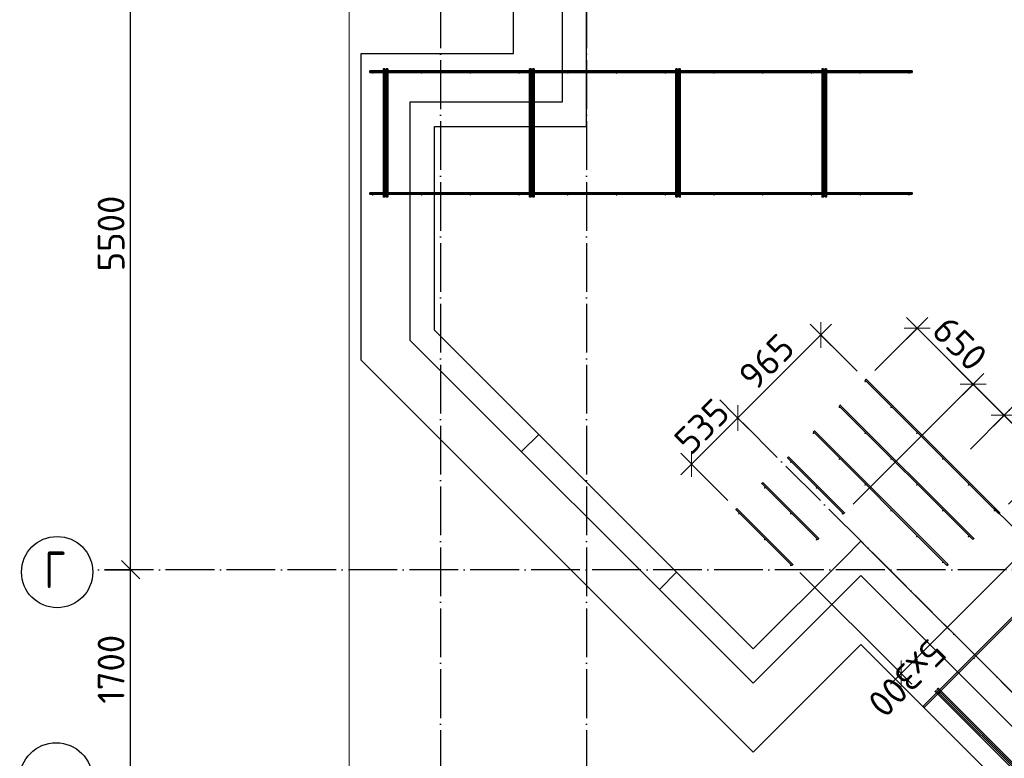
# Model space of a CAD drawing. Header units: millimetres. Extents: x -3483 to 105345, y -283423 to 72284.
# Tile 94 of 155: x 76547 to 84627, y 6851 to 12917. Entities that reach past the tile are written whole.
import ezdxf

# ---------------------------------------------------------------- set-up
doc = ezdxf.new("R2010")
doc.units = ezdxf.units.MM
doc.header["$PDMODE"] = 65
for name, pattern in [('______11', [500, 400, -50, 0, -50]), ('______2', [270, 200, -70]), ('______5', [1100, 800, -100, 100, -100])]:
    doc.linetypes.add(name, pattern=pattern)
for name, color, linetype, lineweight in [('Standard', 7, 'Continuous', 25), ('Арм.стержн. Доп. арматура', 180, 'Continuous', 35), ('Размерная линия_ общее', 7, 'Continuous', 13), ('Стена_ общее', 7, 'Continuous', 35), ('Фундамент_ общее', 7, 'Continuous', 35)]:
    doc.layers.add(name, color=color, linetype=linetype, lineweight=lineweight)
doc.layers.add('Арм.стержн. Фиксатор', color=7, linetype='Continuous', lineweight=35, true_color=0x501e0f)
doc.layers.add('Осевая линия_ общее', color=7, linetype='______5', lineweight=13, true_color=0xa0a0a0)
doc.styles.add('ISOCPEUR', font='ISOCPEUR')
doc.dimstyles.new('DIMSTYLE_4', dxfattribs={"dimtxt": 220, "dimasz": 250, "dimexe": 0, "dimexo": 0, "dimgap": 110, "dimtad": 2, "dimdec": 0, "dimrnd": 5, "dimzin": 12, "dimdsep": 46, "dimtxsty": 'ISOCPEUR', "dimblk1": 'ALL_ML_STRICH', "dimblk2": 'ALL_ML_STRICH', "dimsah": 1, "dimcen": 0, "dimclrd": 7, "dimclre": 256, "dimclrt": 7, "dimadec": 0, "dimazin": 0, "dimtfac": 1, "dimtdec": 0, "dimtix": 1, "dimtmove": 2, "dimatfit": 3, "dimfxl": 0, "dimtzin": 0, "dimlwd": 0, "dimlwe": -3, "dimarcsym": 0})
doc.dimstyles.new('DIMSTYLE_5', dxfattribs={"dimtxt": 220, "dimasz": 250, "dimexe": 0, "dimexo": 0, "dimgap": 110, "dimtad": 2, "dimdec": 0, "dimrnd": 5, "dimzin": 12, "dimdsep": 46, "dimtxsty": 'ISOCPEUR', "dimblk1": 'ALL_ML_STRICH', "dimblk2": 'ALL_ML_STRICH', "dimsah": 1, "dimcen": 0, "dimclrd": 7, "dimclre": 256, "dimclrt": 7, "dimadec": 0, "dimazin": 0, "dimtfac": 1, "dimtdec": 0, "dimtix": 1, "dimtmove": 2, "dimatfit": 3, "dimfxl": 0, "dimtvp": 1.2, "dimtzin": 0, "dimlwd": 0, "dimlwe": -3, "dimarcsym": 0})

# ---------------------------------------------------------------- blocks, each defined once
blk = doc.blocks.new('ALL_ML_STRICH')
at = {"color": 0, "linetype": 'ByBlock', "lineweight": -2}
for p, q in [((0, -0.5), (0, 0.5)), ((-1, 0), (0.5, 0)), ((-0.3, -0.3), (0.3, 0.3))]:
    blk.add_line(p, q, dxfattribs=at)
blk = doc.blocks.new('*D132')
at = {"layer": 'DEFPOINTS', "color": 7, "linetype": 'Continuous', "lineweight": 13, "transparency": 33554687}
for p in [(77142.2, 8400), (77142.2, 6700), (77457.3, 6700)]:
    blk.add_point(p, dxfattribs=at)
at = {"layer": 'Размерная линия_ общее', "color": 253, "linetype": 'Continuous', "lineweight": -2, "true_color": 0xa0a0a0, "transparency": 33554687}
for p, q in [((77242.2, 8400), (77457.3, 8400)), ((77242.2, 6700), (77457.3, 6700))]:
    blk.add_line(p, q, dxfattribs=at)
at = {"layer": 'Размерная линия_ общее', "color": 7, "linetype": 'Continuous', "lineweight": -2, "transparency": 33554687}
blk.add_line((77457.3, 6700), (77457.3, 8400), dxfattribs=at)
at = {"layer": 'Размерная линия_ общее', "color": 7, "linetype": 'Continuous', "lineweight": 13, "transparency": 33554687, "xscale": 250, "yscale": 250, "zscale": 250}
for p, rotation in [((77457.3, 8400), 90), ((77457.3, 6700), 270)]:
    blk.add_blockref('ALL_ML_STRICH', p, dxfattribs=dict(at, rotation=rotation))
at = {"layer": 'Размерная линия_ общее', "color": 7, "linetype": 'Continuous', "lineweight": 13, "transparency": 33554687, "insert": (77297.3, 7583), "char_height": 220, "width": 880, "attachment_point": 5, "rotation": 90, "style": 'ISOCPEUR'}
blk.add_mtext('\\A1;{1700}', dxfattribs=at)
blk = doc.blocks.new('*D133')
at = {"layer": 'DEFPOINTS', "color": 7, "linetype": 'Continuous', "lineweight": 13, "transparency": 33554687}
for p in [(77142.2, 13900), (77142.2, 8400), (77457.3, 8400)]:
    blk.add_point(p, dxfattribs=at)
at = {"layer": 'Размерная линия_ общее', "color": 253, "linetype": 'Continuous', "lineweight": -2, "true_color": 0xa0a0a0, "transparency": 33554687}
for p, q in [((77242.2, 13900), (77457.3, 13900)), ((77242.2, 8400), (77457.3, 8400))]:
    blk.add_line(p, q, dxfattribs=at)
at = {"layer": 'Размерная линия_ общее', "color": 7, "linetype": 'Continuous', "lineweight": -2, "transparency": 33554687}
blk.add_line((77457.3, 8400), (77457.3, 13900), dxfattribs=at)
at = {"layer": 'Размерная линия_ общее', "color": 7, "linetype": 'Continuous', "lineweight": 13, "transparency": 33554687, "xscale": 250, "yscale": 250, "zscale": 250}
for p, rotation in [((77457.3, 13900), 90), ((77457.3, 8400), 270)]:
    blk.add_blockref('ALL_ML_STRICH', p, dxfattribs=dict(at, rotation=rotation))
at = {"layer": 'Размерная линия_ общее', "color": 7, "linetype": 'Continuous', "lineweight": 13, "transparency": 33554687, "insert": (77297.3, 11161), "char_height": 220, "width": 880, "attachment_point": 5, "rotation": 90, "style": 'ISOCPEUR'}
blk.add_mtext('\\A1;{5500}', dxfattribs=at)
blk = doc.blocks.new('СЛОЖНЫЙ_ОБЪЕКТ_2')
at = {"layer": 'Стена_ общее', "color": 9, "linetype": 'Continuous', "lineweight": -3, "true_color": 0xc7c7c7, "transparency": 33554687}
for p, q in [((81000, 18400), (81000, 12240)), ((81200, 12240), (81200, 15100)), ((79750, 12240), (79750, 10285.5)), ((79950, 12240), (79750, 12240)), ((81000, 12240), (79950, 12240)), ((81200, 12040), (81200, 12240)), ((79950, 10368.4), (79950, 12040)), ((79950, 12040), (81200, 12040)), ((79950, 10368.4), (82567.4, 7750.9)), ((82426, 7609.5), (79750, 10285.5)), ((83309.9, 8493.4), (83451.3, 8634.8)), ((83451.3, 8634.8), (88422.3, 3663.9)), ((83309.9, 8493.4), (82567.4, 7750.9)), ((82567.4, 7468.1), (83451.3, 8352)), ((88280.9, 3522.4), (83451.3, 8352)), ((82426, 7609.5), (82567.4, 7468.1))]:
    blk.add_line(p, q, dxfattribs=at)
at = {"layer": 'Стена_ общее', "color": 9, "linetype": '______2', "lineweight": -3, "true_color": 0xc7c7c7, "transparency": 33554687}
for p, q in [((80806.7, 9511.6), (80665.3, 9370.2)), ((81796.7, 8238.8), (81938.1, 8380.3))]:
    blk.add_line(p, q, dxfattribs=at)
blk = doc.blocks.new('*D689')
at = {"layer": 'DEFPOINTS', "color": 7, "linetype": 'Continuous', "lineweight": 13, "transparency": 33554687}
for p in [(83122.1, 10327.8), (83490.6, 9958.9), (82449.3, 9636.9)]:
    blk.add_point(p, dxfattribs=at)
at = {"layer": 'Размерная линия_ общее', "color": 7, "linetype": 'Continuous', "lineweight": -2, "transparency": 33554687}
blk.add_line((83122.1, 10327.8), (82439.9, 9646.3), dxfattribs=at)
at = {"layer": 'Размерная линия_ общее', "color": 253, "linetype": 'Continuous', "lineweight": -2, "true_color": 0xa0a0a0, "transparency": 33554687}
for p, q in [((83419.9, 10029.6), (83122.1, 10327.8)), ((82439.9, 9646.3), (82439.9, 9646.3))]:
    blk.add_line(p, q, dxfattribs=at)
at = {"layer": 'Размерная линия_ общее', "color": 7, "linetype": 'Continuous', "lineweight": 13, "transparency": 33554687, "xscale": 250, "yscale": 250, "zscale": 250}
for p, rotation in [((83122.1, 10327.8), 44.96761676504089), ((82439.9, 9646.3), 224.9676167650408)]:
    blk.add_blockref('ALL_ML_STRICH', p, dxfattribs=dict(at, rotation=rotation))
at = {"layer": 'Размерная линия_ общее', "color": 7, "linetype": 'Continuous', "lineweight": 13, "transparency": 33554687, "insert": (82675.7, 10108), "char_height": 220, "width": 660, "attachment_point": 5, "rotation": 44.96762, "style": 'ISOCPEUR'}
blk.add_mtext('\\A1;{965}', dxfattribs=at)
blk = doc.blocks.new('*D690')
at = {"layer": 'DEFPOINTS', "color": 7, "linetype": 'Continuous', "lineweight": 13, "transparency": 33554687}
for p in [(82439.9, 9646.3), (82449.3, 9636.9), (82429.3, 8898.8)]:
    blk.add_point(p, dxfattribs=at)
at = {"layer": 'Размерная линия_ общее', "color": 7, "linetype": 'Continuous', "lineweight": -2, "transparency": 33554687}
blk.add_line((82439.9, 9646.3), (82060.9, 9267.7), dxfattribs=at)
at = {"layer": 'Размерная линия_ общее', "color": 253, "linetype": 'Continuous', "lineweight": -2, "true_color": 0xa0a0a0, "transparency": 33554687}
for p, q in [((82439.9, 9646.3), (82439.9, 9646.3)), ((82358.7, 8969.6), (82060.9, 9267.7))]:
    blk.add_line(p, q, dxfattribs=at)
at = {"layer": 'Размерная линия_ общее', "color": 7, "linetype": 'Continuous', "lineweight": 13, "transparency": 33554687, "xscale": 250, "yscale": 250, "zscale": 250}
for p, rotation in [((82439.9, 9646.3), 44.96761676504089), ((82060.9, 9267.7), 224.9676167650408)]:
    blk.add_blockref('ALL_ML_STRICH', p, dxfattribs=dict(at, rotation=rotation))
at = {"layer": 'Размерная линия_ общее', "color": 7, "linetype": 'Continuous', "lineweight": 13, "transparency": 33554687, "insert": (82145.1, 9578), "char_height": 220, "width": 660, "attachment_point": 5, "rotation": 44.96762, "style": 'ISOCPEUR'}
blk.add_mtext('\\A1;{535}', dxfattribs=at)
blk = doc.blocks.new('СЛОЖНЫЙ_ОБЪЕКТ_10')
at = {"layer": 'Осевая линия_ общее', "color": 253, "linetype": '______11', "lineweight": -3, "true_color": 0xa0a0a0, "transparency": 33554687}
for p, q in [((84349.3, 9391.4), (97713.7, 22755.7)), ((89836.5, 2249.7), (82291.7, 9794.5))]:
    blk.add_line(p, q, dxfattribs=at)
blk = doc.blocks.new('*D692')
at = {"layer": 'DEFPOINTS', "color": 7, "linetype": 'Continuous', "lineweight": 13, "transparency": 33554687}
for p in [(83912, 10382.5), (83493.7, 9964.2), (83317, 8868.2)]:
    blk.add_point(p, dxfattribs=at)
at = {"layer": 'Размерная линия_ общее', "color": 253, "linetype": 'Continuous', "lineweight": -2, "true_color": 0xa0a0a0, "transparency": 33554687}
for p, q in [((83564.5, 10034.9), (83912, 10382.5)), ((83387.7, 8938.9), (84371.6, 9922.8))]:
    blk.add_line(p, q, dxfattribs=at)
at = {"layer": 'Размерная линия_ общее', "color": 7, "linetype": 'Continuous', "lineweight": -2, "transparency": 33554687}
blk.add_line((83912, 10382.5), (84371.6, 9922.8), dxfattribs=at)
at = {"layer": 'Размерная линия_ общее', "color": 7, "linetype": 'Continuous', "lineweight": 13, "transparency": 33554687, "xscale": 250, "yscale": 250, "zscale": 250}
for p, rotation in [((83912, 10382.5), 135.0000000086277), ((84371.6, 9922.8), 315.0000000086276)]:
    blk.add_blockref('ALL_ML_STRICH', p, dxfattribs=dict(at, rotation=rotation))
at = {"layer": 'Размерная линия_ общее', "color": 7, "linetype": 'Continuous', "lineweight": 13, "transparency": 33554687, "insert": (84262.8, 10258), "char_height": 220, "width": 660, "attachment_point": 5, "rotation": 315, "style": 'ISOCPEUR'}
blk.add_mtext('\\A1;{650}', dxfattribs=at)
blk = doc.blocks.new('*D693')
at = {"layer": 'DEFPOINTS', "color": 7, "linetype": 'Continuous', "lineweight": 13, "transparency": 33554687}
for p in [(84371.6, 9922.8), (84585.1, 9627.1), (83317, 8868.2)]:
    blk.add_point(p, dxfattribs=at)
at = {"layer": 'Размерная линия_ общее', "color": 253, "linetype": 'Continuous', "lineweight": -2, "true_color": 0xa0a0a0, "transparency": 33554687}
for p, q in [((83387.7, 8938.9), (84371.6, 9922.8)), ((84626.2, 9668.3), (84626.2, 9668.3))]:
    blk.add_line(p, q, dxfattribs=at)
at = {"layer": 'Размерная линия_ общее', "color": 7, "linetype": 'Continuous', "lineweight": -2, "transparency": 33554687}
blk.add_line((84371.6, 9922.8), (84626.2, 9668.3), dxfattribs=at)
at = {"layer": 'Размерная линия_ общее', "color": 7, "linetype": 'Continuous', "lineweight": 13, "transparency": 33554687, "xscale": 250, "yscale": 250, "zscale": 250}
for p, rotation in [((84371.6, 9922.8), 135.0000000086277), ((84626.2, 9668.3), 315.0000000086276)]:
    blk.add_blockref('ALL_ML_STRICH', p, dxfattribs=dict(at, rotation=rotation))
at = {"layer": 'Размерная линия_ общее', "color": 7, "linetype": 'Continuous', "lineweight": 13, "transparency": 33554687, "insert": (85235.9, 9909.3), "char_height": 220, "width": 660, "attachment_point": 5, "rotation": 315, "style": 'ISOCPEUR'}
blk.add_mtext('\\A1;{360}', dxfattribs=at)
blk = doc.blocks.new('*D694')
at = {"layer": 'DEFPOINTS', "color": 7, "linetype": 'Continuous', "lineweight": 13, "transparency": 33554687}
for p in [(84585.1, 9627.1), (84626.2, 9668.3), (84589.8, 8868.2)]:
    blk.add_point(p, dxfattribs=at)
at = {"layer": 'Размерная линия_ общее', "color": 253, "linetype": 'Continuous', "lineweight": -2, "true_color": 0xa0a0a0, "transparency": 33554687}
for p, q in [((84626.2, 9668.3), (84626.2, 9668.3)), ((84660.5, 8938.9), (85008, 9286.4))]:
    blk.add_line(p, q, dxfattribs=at)
at = {"layer": 'Размерная линия_ общее', "color": 7, "linetype": 'Continuous', "lineweight": -2, "transparency": 33554687}
blk.add_line((84626.2, 9668.3), (85008, 9286.4), dxfattribs=at)
at = {"layer": 'Размерная линия_ общее', "color": 7, "linetype": 'Continuous', "lineweight": 13, "transparency": 33554687, "xscale": 250, "yscale": 250, "zscale": 250}
for p, rotation in [((84626.2, 9668.3), 135.0000000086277), ((85008, 9286.4), 315.0000000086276)]:
    blk.add_blockref('ALL_ML_STRICH', p, dxfattribs=dict(at, rotation=rotation))
at = {"layer": 'Размерная линия_ общее', "color": 7, "linetype": 'Continuous', "lineweight": 13, "transparency": 33554687, "insert": (84930.3, 9590.5), "char_height": 220, "width": 660, "attachment_point": 5, "rotation": 315, "style": 'ISOCPEUR'}
blk.add_mtext('\\A1;{540}', dxfattribs=at)
blk = doc.blocks.new('*D695')
at = {"layer": 'DEFPOINTS', "color": 7, "linetype": 'Continuous', "lineweight": 13, "transparency": 33554687}
for p in [(84472, 8977.5), (84840.9, 8609), (82879.6, 8448.6)]:
    blk.add_point(p, dxfattribs=at)
at = {"layer": 'Размерная линия_ общее', "color": 253, "linetype": 'Continuous', "lineweight": -2, "true_color": 0xa0a0a0, "transparency": 33554687}
for p, q in [((84542.7, 8906.8), (84840.9, 8609)), ((82950.3, 8377.9), (83781.1, 7548))]:
    blk.add_line(p, q, dxfattribs=at)
at = {"layer": 'Размерная линия_ общее', "color": 7, "linetype": 'Continuous', "lineweight": -2, "transparency": 33554687}
blk.add_line((84840.9, 8609), (83781.1, 7548), dxfattribs=at)
at = {"layer": 'Размерная линия_ общее', "color": 7, "linetype": 'Continuous', "lineweight": 13, "transparency": 33554687, "xscale": 250, "yscale": 250, "zscale": 250}
for p, rotation in [((84840.9, 8609), 45.03238323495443), ((83781.1, 7548), 225.0323832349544)]:
    blk.add_blockref('ALL_ML_STRICH', p, dxfattribs=dict(at, rotation=rotation))
at = {"layer": 'Размерная линия_ общее', "color": 7, "linetype": 'Continuous', "lineweight": 13, "transparency": 33554687, "insert": (84167, 7693.8), "char_height": 220, "width": 11, "attachment_point": 1, "rotation": 225.03238, "line_spacing_factor": 0.60241, "style": 'ISOCPEUR'}
blk.add_mtext('5х300', dxfattribs=at)

msp = doc.modelspace()

# ---------------------------------------------------------------- hatches: boundary and pattern name
at = {"layer": 'Арм.стержн. Доп. арматура', "linetype": 'Continuous', "lineweight": 35, "transparency": 33554687}
for points in [[(83490.9, 9944.7), (83490.5, 9947), (83489.2, 9949), (83487.2, 9950.3), (83484.9, 9950.7), (83482.6, 9950.3), (83480.7, 9949), (83479.4, 9947), (83478.9, 9944.7), (83479.4, 9942.4), (83480.7, 9940.5), (83482.6, 9939.2), (83484.9, 9938.7), (83487.2, 9939.2), (83489.2, 9940.5), (83490.5, 9942.4)], [(83278.8, 9732.6), (83278.3, 9734.9), (83277, 9736.9), (83275.1, 9738.2), (83272.8, 9738.6), (83270.5, 9738.2), (83268.5, 9736.9), (83267.2, 9734.9), (83266.8, 9732.6), (83267.2, 9730.3), (83268.5, 9728.4), (83270.5, 9727.1), (83272.8, 9726.6), (83275.1, 9727.1), (83277, 9728.4), (83278.3, 9730.3)], [(83703, 9732.6), (83702.6, 9734.9), (83701.3, 9736.9), (83699.3, 9738.2), (83697, 9738.6), (83694.7, 9738.2), (83692.8, 9736.9), (83691.5, 9734.9), (83691, 9732.6), (83691.5, 9730.3), (83692.8, 9728.4), (83694.7, 9727.1), (83697, 9726.6), (83699.3, 9727.1), (83701.3, 9728.4), (83702.6, 9730.3)], [(83066.6, 9520.5), (83066.2, 9522.8), (83064.9, 9524.7), (83062.9, 9526), (83060.6, 9526.5), (83058.4, 9526), (83056.4, 9524.7), (83055.1, 9522.8), (83054.6, 9520.5), (83055.1, 9518.2), (83056.4, 9516.2), (83058.4, 9514.9), (83060.6, 9514.5), (83062.9, 9514.9), (83064.9, 9516.2), (83066.2, 9518.2)], [(83490.9, 9520.5), (83490.5, 9522.8), (83489.2, 9524.7), (83487.2, 9526), (83484.9, 9526.5), (83482.6, 9526), (83480.7, 9524.7), (83479.4, 9522.8), (83478.9, 9520.5), (83479.4, 9518.2), (83480.7, 9516.2), (83482.6, 9514.9), (83484.9, 9514.5), (83487.2, 9514.9), (83489.2, 9516.2), (83490.5, 9518.2)], [(83915.2, 9520.5), (83914.7, 9522.8), (83913.4, 9524.7), (83911.5, 9526), (83909.2, 9526.5), (83906.9, 9526), (83904.9, 9524.7), (83903.6, 9522.8), (83903.2, 9520.5), (83903.6, 9518.2), (83904.9, 9516.2), (83906.9, 9514.9), (83909.2, 9514.5), (83911.5, 9514.9), (83913.4, 9516.2), (83914.7, 9518.2)], [(83278.8, 9308.3), (83278.3, 9310.6), (83277, 9312.6), (83275.1, 9313.9), (83272.8, 9314.3), (83270.5, 9313.9), (83268.5, 9312.6), (83267.2, 9310.6), (83266.8, 9308.3), (83267.2, 9306), (83268.5, 9304.1), (83270.5, 9302.8), (83272.8, 9302.3), (83275.1, 9302.8), (83277, 9304.1), (83278.3, 9306)], [(83703, 9308.3), (83702.6, 9310.6), (83701.3, 9312.6), (83699.3, 9313.9), (83697, 9314.3), (83694.7, 9313.9), (83692.8, 9312.6), (83691.5, 9310.6), (83691, 9308.3), (83691.5, 9306), (83692.8, 9304.1), (83694.7, 9302.8), (83697, 9302.3), (83699.3, 9302.8), (83701.3, 9304.1), (83702.6, 9306)], [(84127.3, 9308.3), (84126.9, 9310.6), (84125.5, 9312.6), (84123.6, 9313.9), (84121.3, 9314.3), (84119, 9313.9), (84117.1, 9312.6), (84115.8, 9310.6), (84115.3, 9308.3), (84115.8, 9306), (84117.1, 9304.1), (84119, 9302.8), (84121.3, 9302.3), (84123.6, 9302.8), (84125.5, 9304.1), (84126.9, 9306)], [(82879.3, 9283.6), (82878.8, 9285.9), (82877.5, 9287.8), (82875.6, 9289.1), (82873.3, 9289.6), (82871, 9289.1), (82869, 9287.8), (82867.7, 9285.9), (82867.3, 9283.6), (82867.7, 9281.3), (82869, 9279.4), (82871, 9278.1), (82873.3, 9277.6), (82875.6, 9278.1), (82877.5, 9279.4), (82878.8, 9281.3)], [(82667.1, 9071.5), (82666.7, 9073.8), (82665.4, 9075.7), (82663.4, 9077), (82661.1, 9077.5), (82658.8, 9077), (82656.9, 9075.7), (82655.6, 9073.8), (82655.1, 9071.5), (82655.6, 9069.2), (82656.9, 9067.2), (82658.8, 9065.9), (82661.1, 9065.5), (82663.4, 9065.9), (82665.4, 9067.2), (82666.7, 9069.2)], [(83091.4, 9071.5), (83090.9, 9073.8), (83089.6, 9075.7), (83087.7, 9077), (83085.4, 9077.5), (83083.1, 9077), (83081.2, 9075.7), (83079.9, 9073.8), (83079.4, 9071.5), (83079.9, 9069.2), (83081.2, 9067.2), (83083.1, 9065.9), (83085.4, 9065.5), (83087.7, 9065.9), (83089.6, 9067.2), (83090.9, 9069.2)], [(83490.9, 9096.2), (83490.5, 9098.5), (83489.2, 9100.5), (83487.2, 9101.8), (83484.9, 9102.2), (83482.6, 9101.8), (83480.7, 9100.5), (83479.4, 9098.5), (83478.9, 9096.2), (83479.4, 9093.9), (83480.7, 9092), (83482.6, 9090.7), (83484.9, 9090.2), (83487.2, 9090.7), (83489.2, 9092), (83490.5, 9093.9)], [(83915.2, 9096.2), (83914.7, 9098.5), (83913.4, 9100.5), (83911.5, 9101.8), (83909.2, 9102.2), (83906.9, 9101.8), (83904.9, 9100.5), (83903.6, 9098.5), (83903.2, 9096.2), (83903.6, 9093.9), (83904.9, 9092), (83906.9, 9090.7), (83909.2, 9090.2), (83911.5, 9090.7), (83913.4, 9092), (83914.7, 9093.9)], [(84339.4, 9096.2), (84339, 9098.5), (84337.7, 9100.5), (84335.7, 9101.8), (84333.4, 9102.2), (84331.1, 9101.8), (84329.2, 9100.5), (84327.9, 9098.5), (84327.4, 9096.2), (84327.9, 9093.9), (84329.2, 9092), (84331.1, 9090.7), (84333.4, 9090.2), (84335.7, 9090.7), (84337.7, 9092), (84339, 9093.9)], [(83703, 8884.1), (83702.6, 8886.4), (83701.3, 8888.3), (83699.3, 8889.6), (83697, 8890.1), (83694.7, 8889.6), (83692.8, 8888.3), (83691.5, 8886.4), (83691, 8884.1), (83691.5, 8881.8), (83692.8, 8879.8), (83694.7, 8878.5), (83697, 8878.1), (83699.3, 8878.5), (83701.3, 8879.8), (83702.6, 8881.8)], [(84127.3, 8884.1), (84126.9, 8886.4), (84125.5, 8888.3), (84123.6, 8889.6), (84121.3, 8890.1), (84119, 8889.6), (84117.1, 8888.3), (84115.8, 8886.4), (84115.3, 8884.1), (84115.8, 8881.8), (84117.1, 8879.8), (84119, 8878.5), (84121.3, 8878.1), (84123.6, 8878.5), (84125.5, 8879.8), (84126.9, 8881.8)], [(84551.6, 8884.1), (84551.1, 8886.4), (84549.8, 8888.3), (84547.9, 8889.6), (84545.6, 8890.1), (84543.3, 8889.6), (84541.3, 8888.3), (84540, 8886.4), (84539.6, 8884.1), (84540, 8881.8), (84541.3, 8879.8), (84543.3, 8878.5), (84545.6, 8878.1), (84547.9, 8878.5), (84549.8, 8879.8), (84551.1, 8881.8)], [(82455, 8859.3), (82454.5, 8861.6), (82453.2, 8863.6), (82451.3, 8864.9), (82449, 8865.3), (82446.7, 8864.9), (82444.8, 8863.6), (82443.5, 8861.6), (82443, 8859.3), (82443.5, 8857), (82444.8, 8855.1), (82446.7, 8853.8), (82449, 8853.3), (82451.3, 8853.8), (82453.2, 8855.1), (82454.5, 8857)], [(82879.3, 8859.3), (82878.8, 8861.6), (82877.5, 8863.6), (82875.6, 8864.9), (82873.3, 8865.3), (82871, 8864.9), (82869, 8863.6), (82867.7, 8861.6), (82867.3, 8859.3), (82867.7, 8857), (82869, 8855.1), (82871, 8853.8), (82873.3, 8853.3), (82875.6, 8853.8), (82877.5, 8855.1), (82878.8, 8857)], [(83303.5, 8859.3), (83303.1, 8861.6), (83301.8, 8863.6), (83299.8, 8864.9), (83297.5, 8865.3), (83295.2, 8864.9), (83293.3, 8863.6), (83292, 8861.6), (83291.5, 8859.3), (83292, 8857), (83293.3, 8855.1), (83295.2, 8853.8), (83297.5, 8853.3), (83299.8, 8853.8), (83301.8, 8855.1), (83303.1, 8857)], [(82667.1, 8647.2), (82666.7, 8649.5), (82665.4, 8651.4), (82663.4, 8652.7), (82661.1, 8653.2), (82658.8, 8652.7), (82656.9, 8651.4), (82655.6, 8649.5), (82655.1, 8647.2), (82655.6, 8644.9), (82656.9, 8643), (82658.8, 8641.7), (82661.1, 8641.2), (82663.4, 8641.7), (82665.4, 8643), (82666.7, 8644.9)], [(83091.4, 8647.2), (83090.9, 8649.5), (83089.6, 8651.4), (83087.7, 8652.7), (83085.4, 8653.2), (83083.1, 8652.7), (83081.2, 8651.4), (83079.9, 8649.5), (83079.4, 8647.2), (83079.9, 8644.9), (83081.2, 8643), (83083.1, 8641.7), (83085.4, 8641.2), (83087.7, 8641.7), (83089.6, 8643), (83090.9, 8644.9)], [(83915.2, 8671.9), (83914.7, 8674.2), (83913.4, 8676.2), (83911.5, 8677.5), (83909.2, 8677.9), (83906.9, 8677.5), (83904.9, 8676.2), (83903.6, 8674.2), (83903.2, 8671.9), (83903.6, 8669.7), (83904.9, 8667.7), (83906.9, 8666.4), (83909.2, 8665.9), (83911.5, 8666.4), (83913.4, 8667.7), (83914.7, 8669.7)], [(84339.4, 8671.9), (84339, 8674.2), (84337.7, 8676.2), (84335.7, 8677.5), (84333.4, 8677.9), (84331.1, 8677.5), (84329.2, 8676.2), (84327.9, 8674.2), (84327.4, 8671.9), (84327.9, 8669.7), (84329.2, 8667.7), (84331.1, 8666.4), (84333.4, 8665.9), (84335.7, 8666.4), (84337.7, 8667.7), (84339, 8669.7)], [(82879.3, 8435.1), (82878.8, 8437.4), (82877.5, 8439.3), (82875.6, 8440.6), (82873.3, 8441.1), (82871, 8440.6), (82869, 8439.3), (82867.7, 8437.4), (82867.3, 8435.1), (82867.7, 8432.8), (82869, 8430.8), (82871, 8429.5), (82873.3, 8429.1), (82875.6, 8429.5), (82877.5, 8430.8), (82878.8, 8432.8)], [(84127.3, 8459.8), (84126.9, 8462.1), (84125.5, 8464.1), (84123.6, 8465.4), (84121.3, 8465.8), (84119, 8465.4), (84117.1, 8464.1), (84115.8, 8462.1), (84115.3, 8459.8), (84115.8, 8457.5), (84117.1, 8455.6), (84119, 8454.3), (84121.3, 8453.8), (84123.6, 8454.3), (84125.5, 8455.6), (84126.9, 8457.5)]]:
    msp.add_hatch(color=22, dxfattribs=at).paths.add_polyline_path(points)
at = {"layer": 'Арм.стержн. Фиксатор', "linetype": 'Continuous', "lineweight": 35, "transparency": 33554687}
for points in [[(79451, 12478), (79450.5, 12480.3), (79449.2, 12482.2), (79447.3, 12483.5), (79445, 12484), (79442.7, 12483.5), (79440.8, 12482.2), (79439.5, 12480.3), (79439, 12478), (79439.5, 12475.7), (79440.8, 12473.8), (79442.7, 12472.5), (79445, 12472), (79447.3, 12472.5), (79449.2, 12473.8), (79450.5, 12475.7)], [(79851, 12478), (79850.5, 12480.3), (79849.2, 12482.2), (79847.3, 12483.5), (79845, 12484), (79842.7, 12483.5), (79840.8, 12482.2), (79839.5, 12480.3), (79839, 12478), (79839.5, 12475.7), (79840.8, 12473.8), (79842.7, 12472.5), (79845, 12472), (79847.3, 12472.5), (79849.2, 12473.8), (79850.5, 12475.7)], [(80251, 12478), (80250.5, 12480.3), (80249.2, 12482.2), (80247.3, 12483.5), (80245, 12484), (80242.7, 12483.5), (80240.8, 12482.2), (80239.5, 12480.3), (80239, 12478), (80239.5, 12475.7), (80240.8, 12473.8), (80242.7, 12472.5), (80245, 12472), (80247.3, 12472.5), (80249.2, 12473.8), (80250.5, 12475.7)], [(80651, 12478), (80650.5, 12480.3), (80649.2, 12482.2), (80647.3, 12483.5), (80645, 12484), (80642.7, 12483.5), (80640.8, 12482.2), (80639.5, 12480.3), (80639, 12478), (80639.5, 12475.7), (80640.8, 12473.8), (80642.7, 12472.5), (80645, 12472), (80647.3, 12472.5), (80649.2, 12473.8), (80650.5, 12475.7)], [(81051, 12478), (81050.5, 12480.3), (81049.2, 12482.2), (81047.3, 12483.5), (81045, 12484), (81042.7, 12483.5), (81040.8, 12482.2), (81039.5, 12480.3), (81039, 12478), (81039.5, 12475.7), (81040.8, 12473.8), (81042.7, 12472.5), (81045, 12472), (81047.3, 12472.5), (81049.2, 12473.8), (81050.5, 12475.7)], [(81451, 12478), (81450.5, 12480.3), (81449.2, 12482.2), (81447.3, 12483.5), (81445, 12484), (81442.7, 12483.5), (81440.8, 12482.2), (81439.5, 12480.3), (81439, 12478), (81439.5, 12475.7), (81440.8, 12473.8), (81442.7, 12472.5), (81445, 12472), (81447.3, 12472.5), (81449.2, 12473.8), (81450.5, 12475.7)], [(81851, 12478), (81850.5, 12480.3), (81849.2, 12482.2), (81847.3, 12483.5), (81845, 12484), (81842.7, 12483.5), (81840.8, 12482.2), (81839.5, 12480.3), (81839, 12478), (81839.5, 12475.7), (81840.8, 12473.8), (81842.7, 12472.5), (81845, 12472), (81847.3, 12472.5), (81849.2, 12473.8), (81850.5, 12475.7)], [(82251, 12478), (82250.5, 12480.3), (82249.2, 12482.2), (82247.3, 12483.5), (82245, 12484), (82242.7, 12483.5), (82240.8, 12482.2), (82239.5, 12480.3), (82239, 12478), (82239.5, 12475.7), (82240.8, 12473.8), (82242.7, 12472.5), (82245, 12472), (82247.3, 12472.5), (82249.2, 12473.8), (82250.5, 12475.7)], [(82651, 12478), (82650.5, 12480.3), (82649.2, 12482.2), (82647.3, 12483.5), (82645, 12484), (82642.7, 12483.5), (82640.8, 12482.2), (82639.5, 12480.3), (82639, 12478), (82639.5, 12475.7), (82640.8, 12473.8), (82642.7, 12472.5), (82645, 12472), (82647.3, 12472.5), (82649.2, 12473.8), (82650.5, 12475.7)], [(83051, 12478), (83050.5, 12480.3), (83049.2, 12482.2), (83047.3, 12483.5), (83045, 12484), (83042.7, 12483.5), (83040.8, 12482.2), (83039.5, 12480.3), (83039, 12478), (83039.5, 12475.7), (83040.8, 12473.8), (83042.7, 12472.5), (83045, 12472), (83047.3, 12472.5), (83049.2, 12473.8), (83050.5, 12475.7)], [(83451, 12478), (83450.5, 12480.3), (83449.2, 12482.2), (83447.3, 12483.5), (83445, 12484), (83442.7, 12483.5), (83440.8, 12482.2), (83439.5, 12480.3), (83439, 12478), (83439.5, 12475.7), (83440.8, 12473.8), (83442.7, 12472.5), (83445, 12472), (83447.3, 12472.5), (83449.2, 12473.8), (83450.5, 12475.7)], [(83851, 12478), (83850.5, 12480.3), (83849.2, 12482.2), (83847.3, 12483.5), (83845, 12484), (83842.7, 12483.5), (83840.8, 12482.2), (83839.5, 12480.3), (83839, 12478), (83839.5, 12475.7), (83840.8, 12473.8), (83842.7, 12472.5), (83845, 12472), (83847.3, 12472.5), (83849.2, 12473.8), (83850.5, 12475.7)], [(79451, 11478), (79450.5, 11480.3), (79449.2, 11482.2), (79447.3, 11483.5), (79445, 11484), (79442.7, 11483.5), (79440.8, 11482.2), (79439.5, 11480.3), (79439, 11478), (79439.5, 11475.7), (79440.8, 11473.8), (79442.7, 11472.5), (79445, 11472), (79447.3, 11472.5), (79449.2, 11473.8), (79450.5, 11475.7)], [(79851, 11478), (79850.5, 11480.3), (79849.2, 11482.2), (79847.3, 11483.5), (79845, 11484), (79842.7, 11483.5), (79840.8, 11482.2), (79839.5, 11480.3), (79839, 11478), (79839.5, 11475.7), (79840.8, 11473.8), (79842.7, 11472.5), (79845, 11472), (79847.3, 11472.5), (79849.2, 11473.8), (79850.5, 11475.7)], [(80251, 11478), (80250.5, 11480.3), (80249.2, 11482.2), (80247.3, 11483.5), (80245, 11484), (80242.7, 11483.5), (80240.8, 11482.2), (80239.5, 11480.3), (80239, 11478), (80239.5, 11475.7), (80240.8, 11473.8), (80242.7, 11472.5), (80245, 11472), (80247.3, 11472.5), (80249.2, 11473.8), (80250.5, 11475.7)], [(80651, 11478), (80650.5, 11480.3), (80649.2, 11482.2), (80647.3, 11483.5), (80645, 11484), (80642.7, 11483.5), (80640.8, 11482.2), (80639.5, 11480.3), (80639, 11478), (80639.5, 11475.7), (80640.8, 11473.8), (80642.7, 11472.5), (80645, 11472), (80647.3, 11472.5), (80649.2, 11473.8), (80650.5, 11475.7)], [(81051, 11478), (81050.5, 11480.3), (81049.2, 11482.2), (81047.3, 11483.5), (81045, 11484), (81042.7, 11483.5), (81040.8, 11482.2), (81039.5, 11480.3), (81039, 11478), (81039.5, 11475.7), (81040.8, 11473.8), (81042.7, 11472.5), (81045, 11472), (81047.3, 11472.5), (81049.2, 11473.8), (81050.5, 11475.7)], [(81451, 11478), (81450.5, 11480.3), (81449.2, 11482.2), (81447.3, 11483.5), (81445, 11484), (81442.7, 11483.5), (81440.8, 11482.2), (81439.5, 11480.3), (81439, 11478), (81439.5, 11475.7), (81440.8, 11473.8), (81442.7, 11472.5), (81445, 11472), (81447.3, 11472.5), (81449.2, 11473.8), (81450.5, 11475.7)], [(81851, 11478), (81850.5, 11480.3), (81849.2, 11482.2), (81847.3, 11483.5), (81845, 11484), (81842.7, 11483.5), (81840.8, 11482.2), (81839.5, 11480.3), (81839, 11478), (81839.5, 11475.7), (81840.8, 11473.8), (81842.7, 11472.5), (81845, 11472), (81847.3, 11472.5), (81849.2, 11473.8), (81850.5, 11475.7)], [(82251, 11478), (82250.5, 11480.3), (82249.2, 11482.2), (82247.3, 11483.5), (82245, 11484), (82242.7, 11483.5), (82240.8, 11482.2), (82239.5, 11480.3), (82239, 11478), (82239.5, 11475.7), (82240.8, 11473.8), (82242.7, 11472.5), (82245, 11472), (82247.3, 11472.5), (82249.2, 11473.8), (82250.5, 11475.7)], [(82651, 11478), (82650.5, 11480.3), (82649.2, 11482.2), (82647.3, 11483.5), (82645, 11484), (82642.7, 11483.5), (82640.8, 11482.2), (82639.5, 11480.3), (82639, 11478), (82639.5, 11475.7), (82640.8, 11473.8), (82642.7, 11472.5), (82645, 11472), (82647.3, 11472.5), (82649.2, 11473.8), (82650.5, 11475.7)], [(83051, 11478), (83050.5, 11480.3), (83049.2, 11482.2), (83047.3, 11483.5), (83045, 11484), (83042.7, 11483.5), (83040.8, 11482.2), (83039.5, 11480.3), (83039, 11478), (83039.5, 11475.7), (83040.8, 11473.8), (83042.7, 11472.5), (83045, 11472), (83047.3, 11472.5), (83049.2, 11473.8), (83050.5, 11475.7)], [(83451, 11478), (83450.5, 11480.3), (83449.2, 11482.2), (83447.3, 11483.5), (83445, 11484), (83442.7, 11483.5), (83440.8, 11482.2), (83439.5, 11480.3), (83439, 11478), (83439.5, 11475.7), (83440.8, 11473.8), (83442.7, 11472.5), (83445, 11472), (83447.3, 11472.5), (83449.2, 11473.8), (83450.5, 11475.7)], [(83851, 11478), (83850.5, 11480.3), (83849.2, 11482.2), (83847.3, 11483.5), (83845, 11484), (83842.7, 11483.5), (83840.8, 11482.2), (83839.5, 11480.3), (83839, 11478), (83839.5, 11475.7), (83840.8, 11473.8), (83842.7, 11472.5), (83845, 11472), (83847.3, 11472.5), (83849.2, 11473.8), (83850.5, 11475.7)], [(84385.8, 7672.2), (84385.4, 7674.5), (84384.1, 7676.5), (84382.1, 7677.8), (84379.8, 7678.2), (84377.5, 7677.8), (84375.6, 7676.5), (84374.3, 7674.5), (84373.8, 7672.2), (84374.3, 7670), (84375.6, 7668), (84377.5, 7666.7), (84379.8, 7666.2), (84382.1, 7666.7), (84384.1, 7668), (84385.4, 7670)], [(84103, 7389.4), (84102.5, 7391.7), (84101.2, 7393.6), (84099.3, 7395), (84097, 7395.4), (84094.7, 7395), (84092.7, 7393.6), (84091.4, 7391.7), (84091, 7389.4), (84091.4, 7387.1), (84092.7, 7385.2), (84094.7, 7383.9), (84097, 7383.4), (84099.3, 7383.9), (84101.2, 7385.2), (84102.5, 7387.1)]]:
    msp.add_hatch(color=22, dxfattribs=at).paths.add_polyline_path(points)

# ---------------------------------------------------------------- linework, layer by layer
at = {"layer": 'Standard', "color": 7, "linetype": 'Continuous', "lineweight": 13, "transparency": 33554687}
msp.add_lwpolyline([(79250, -750), (105250, -750), (105250, 46690), (79250, 46690), (79250, -750)], dxfattribs=at)
at = {"layer": 'Арм.стержн. Доп. арматура', "color": 22, "linetype": 'Continuous', "lineweight": 35, "transparency": 33554687}
for points in [[(84581.3, 8859.7), (83485.3, 9955.7), (83493.7, 9964.2), (84589.8, 8868.2), (84581.3, 8859.7)], [(84581.3, 8859.7), (83485.3, 9955.7), (83493.7, 9964.2), (84589.8, 8868.2), (84581.3, 8859.7)], [(84369.1, 8647.6), (83273.1, 9743.6), (83281.6, 9752.1), (84377.6, 8656), (84369.1, 8647.6)], [(84369.1, 8647.6), (83273.1, 9743.6), (83281.6, 9752.1), (84377.6, 8656), (84369.1, 8647.6)], [(84157, 8435.4), (83061, 9531.4), (83069.5, 9539.9), (84165.5, 8443.9), (84157, 8435.4)], [(84157, 8435.4), (83061, 9531.4), (83069.5, 9539.9), (84165.5, 8443.9), (84157, 8435.4)], [(82857.4, 9327.8), (83317, 8868.2), (83308.5, 8859.7), (82848.9, 9319.3), (82857.4, 9327.8)], [(82857.4, 9327.8), (83317, 8868.2), (83308.5, 8859.7), (82848.9, 9319.3), (82857.4, 9327.8)], [(82645.2, 9115.7), (83104.8, 8656), (83096.4, 8647.6), (82636.7, 9107.2), (82645.2, 9115.7)], [(82645.2, 9115.7), (83104.8, 8656), (83096.4, 8647.6), (82636.7, 9107.2), (82645.2, 9115.7)], [(82433.1, 8903.5), (82892.7, 8443.9), (82884.2, 8435.4), (82424.6, 8895), (82433.1, 8903.5)], [(82433.1, 8903.5), (82892.7, 8443.9), (82884.2, 8435.4), (82424.6, 8895), (82433.1, 8903.5)]]:
    msp.add_lwpolyline(points, dxfattribs=at)
at = {"layer": 'Арм.стержн. Фиксатор', "color": 22, "linetype": 'Continuous', "lineweight": 25, "transparency": 33554687}
msp.add_lwpolyline([(83959.9, 7277.8), (96353.2, 19671.1), (96361.7, 19662.6), (83968.4, 7269.3), (83959.9, 7277.8)], dxfattribs=at)
msp.add_lwpolyline([(83959.9, 7277.8), (96353.2, 19671.1), (96361.7, 19662.6), (83968.4, 7269.3), (83959.9, 7277.8)], dxfattribs=at)
at = {"layer": 'Арм.стержн. Фиксатор', "color": 22, "linetype": 'Continuous', "lineweight": 35, "transparency": 33554687}
for points in [[(79420, 12496), (83870, 12496), (83870, 12484), (79420, 12484), (79420, 12496)], [(79420, 12496), (83870, 12496), (83870, 12484), (79420, 12484), (79420, 12496)], [(79544, 12512.9), (79544, 11460.8), (79532, 11460.8), (79532, 12512.9), (79544, 12512.9)], [(79556, 11461.1), (79556, 12513.1), (79568, 12513.1), (79568, 11461.1), (79556, 11461.1)], [(80744, 12512.9), (80744, 11460.8), (80732, 11460.8), (80732, 12512.9), (80744, 12512.9)], [(80756, 11461.1), (80756, 12513.1), (80768, 12513.1), (80768, 11461.1), (80756, 11461.1)], [(81944, 12512.9), (81944, 11460.8), (81932, 11460.8), (81932, 12512.9), (81944, 12512.9)], [(81956, 11461.1), (81956, 12513.1), (81968, 12513.1), (81968, 11461.1), (81956, 11461.1)], [(83144, 12512.9), (83144, 11460.8), (83132, 11460.8), (83132, 12512.9), (83144, 12512.9)], [(83156, 11461.1), (83156, 12513.1), (83168, 12513.1), (83168, 11461.1), (83156, 11461.1)], [(79420, 11496), (83870, 11496), (83870, 11484), (79420, 11484), (79420, 11496)], [(79420, 11496), (83870, 11496), (83870, 11484), (79420, 11484), (79420, 11496)], [(84067.6, 7409.4), (84811.5, 6665.5), (84803, 6657), (84059.1, 7400.9), (84067.6, 7409.4)], [(84819.8, 6674.1), (84075.9, 7418), (84084.4, 7426.5), (84828.3, 6682.6), (84819.8, 6674.1)]]:
    msp.add_lwpolyline(points, dxfattribs=at)
at = {"layer": 'Осевая линия_ общее', "color": 253, "linetype": '______11', "lineweight": -3, "true_color": 0xa0a0a0, "transparency": 33554687}
for p, q in [((80000, 46590), (80000, -2827.9)), ((81200, 46590), (81200, -2827.9)), ((105150, 8400), (77142.2, 8400))]:
    msp.add_line(p, q, dxfattribs=at)
at = {"layer": 'Осевая линия_ общее', "color": 7, "linetype": 'Continuous', "lineweight": -3, "transparency": 33554687}
for centre, radius in [((76854.6, 8380.5), 292.4), ((76846, 6680.5), 298.8)]:
    msp.add_circle(centre, radius, dxfattribs=at)
at = {"layer": 'Фундамент_ общее', "color": 7, "lineweight": 25, "transparency": 33554687}
for p, q in [((80600, 12640), (80600, 18000)), ((79350, 10119.9), (79350, 12640)), ((79350, 12640), (80600, 12640)), ((82567.4, 6902.4), (79350, 10119.9)), ((83451.3, 7786.3), (82567.4, 6902.4)), ((87715.2, 3522.4), (83451.3, 7786.3))]:
    msp.add_line(p, q, dxfattribs=at)
at = {"layer": 'Фундамент_ общее', "color": 7, "linetype": 'Continuous', "lineweight": 25, "transparency": 33554687}
for p, q in [((80600, 12640), (80600, 18000)), ((79350, 10119.9), (79350, 12640)), ((79350, 12640), (80600, 12640)), ((82567.4, 6902.4), (79350, 10119.9)), ((83451.3, 7786.3), (82567.4, 6902.4)), ((87715.2, 3522.4), (83451.3, 7786.3))]:
    msp.add_line(p, q, dxfattribs=at)

# ---------------------------------------------------------------- block references
at = {"layer": 'Осевая линия_ общее', "color": 253, "linetype": '______11', "lineweight": -3, "true_color": 0xa0a0a0, "transparency": 33554687}
msp.add_blockref('СЛОЖНЫЙ_ОБЪЕКТ_10', (0, 0), dxfattribs=at)
at = {"layer": 'Стена_ общее', "color": 9, "linetype": 'Continuous', "lineweight": -3, "true_color": 0xc7c7c7, "transparency": 33554687}
msp.add_blockref('СЛОЖНЫЙ_ОБЪЕКТ_2', (0, 0), dxfattribs=at)

# ---------------------------------------------------------------- texts
at = {"layer": 'Осевая линия_ общее', "color": 7, "linetype": 'Continuous', "lineweight": -3, "transparency": 33554687, "insert": (76749.6, 8250), "char_height": 300, "width": 326.407, "attachment_point": 7, "style": 'ISOCPEUR'}
msp.add_mtext('\\W0.78;Г', dxfattribs=at)

# ---------------------------------------------------------------- dimensions: what is measured, and where the dimension line sits
at = {"layer": 'Размерная линия_ общее', "color": 7, "linetype": 'Continuous', "lineweight": 13, "transparency": 33554687}
for base, p1, p2, angle, dimstyle, picture, middle in [((77457.3, 13900), (77242.2, 8400), (77242.2, 13900), 90, 'DIMSTYLE_4', '*D133', (77297.3, 11161)), ((84371.6, 9922.8), (83564.5, 10034.9), (83387.7, 8938.9), 315, 'DIMSTYLE_4', '*D692', (84262.8, 10258)), ((82439.9, 9646.3), (83419.9, 10029.6), (82439.9, 9646.3), 224.96762, 'DIMSTYLE_4', '*D689', (82675.7, 10108)), ((84626.2, 9668.3), (83387.7, 8938.9), (84626.2, 9668.3), 315, 'DIMSTYLE_5', '*D693', (85235.9, 9909.3)), ((82060.9, 9267.7), (82439.9, 9646.3), (82358.7, 8969.6), 224.96762, 'DIMSTYLE_5', '*D690', (82145.1, 9578)), ((85008, 9286.4), (84626.2, 9668.3), (84660.5, 8938.9), 315, 'DIMSTYLE_5', '*D694', (84930.3, 9590.5)), ((77457.3, 8400), (77242.2, 6700), (77242.2, 8400), 90, 'DIMSTYLE_4', '*D132', (77297.3, 7583))]:
    dim = msp.add_linear_dim(base=base, p1=p1, p2=p2, angle=angle, dimstyle=dimstyle, override={"dimpost": '<>', "dimclrd": 7, "dimclre": 253, "dimclrt": 7, "dimlwd": 0, "dimlwe": 65533}, dxfattribs=at)
    dim.commit()
    dim.dimension.update_dxf_attribs({"geometry": picture, "text_midpoint": middle, "dimtype": 160})
dim = msp.add_linear_dim(base=(83781.1, 7548), p1=(84542.7, 8906.8), p2=(82950.3, 8377.9), angle=225.03238, text='5х300', dimstyle='DIMSTYLE_4', override={"dimpost": '<>', "dimclrd": 7, "dimclre": 253, "dimclrt": 7, "dimlwd": 0, "dimlwe": 65533}, dxfattribs=at)
dim.commit()
dim.dimension.update_dxf_attribs({"geometry": '*D695', "text_midpoint": (84233.2, 8156.3), "dimtype": 160})

doc.saveas('drawing.dxf')
